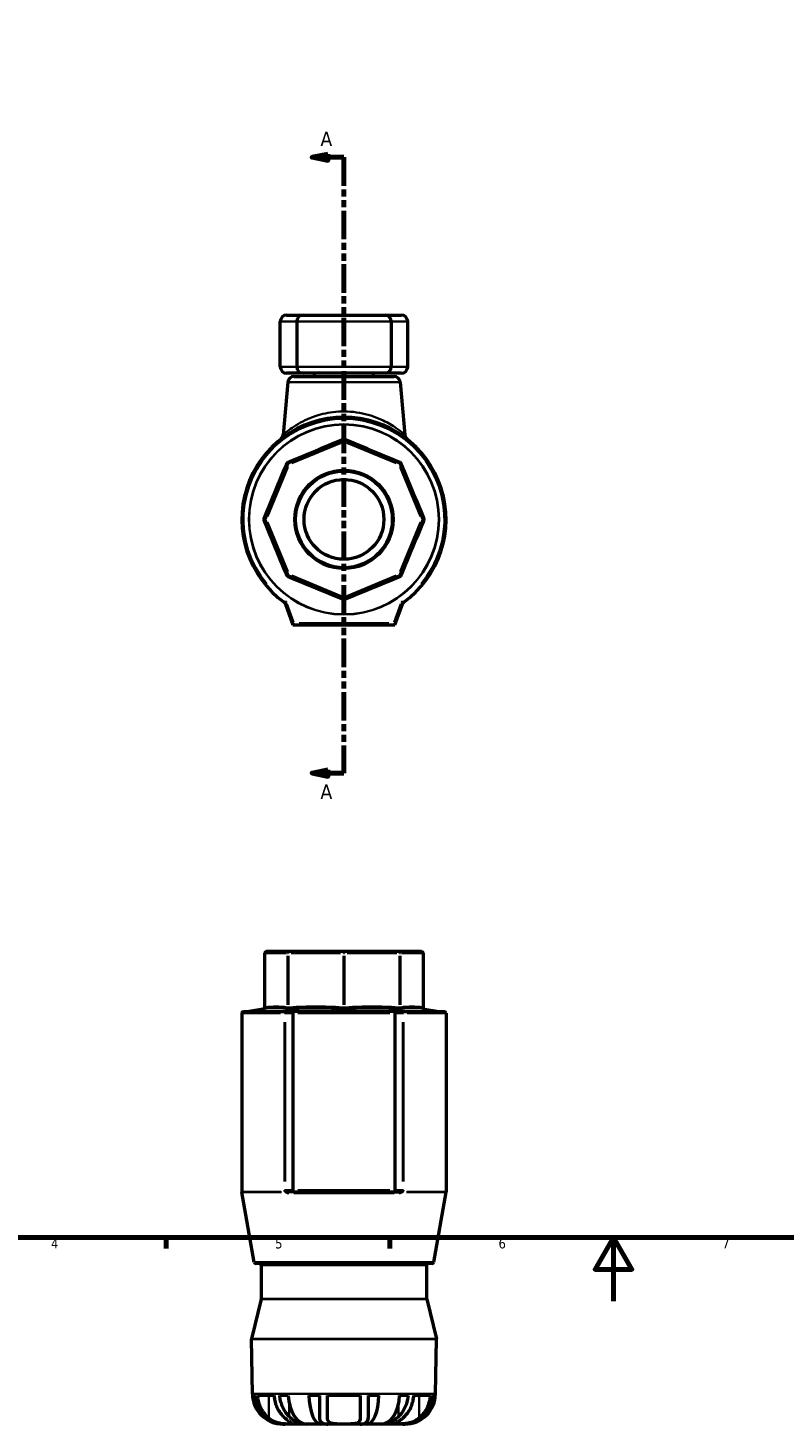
# Model space of a CAD drawing. Header units: millimetres. Extents: x 0 to 948, y -38 to 842.
# Tile 2 of 7: x 237 to 474, y -38 to 399. Entities that reach past the tile are written whole.
import ezdxf

# ---------------------------------------------------------------- set-up
doc = ezdxf.new("R2010")
doc.units = ezdxf.units.MM
doc.linetypes.add('DOUBLE_DASH_CHAIN', pattern=[1.2403, 0.6614, -0.0827, 0.1654, -0.0827, 0.1654, -0.0827])
for name, color, linetype, lineweight in [('Border (ANSI)', 7, 'Continuous', 70), ('Section Line (ANSI)', 7, 'DOUBLE_DASH_CHAIN', 70), ('Visible (ANSI)', 7, 'Continuous', 50), ('Visible Narrow (ANSI)', 7, 'Continuous', 35)]:
    doc.layers.add(name, color=color, linetype=linetype, lineweight=lineweight)
doc.styles.add('Label Text (ANSI)', font='tahoma.ttf')
doc.styles.add('Note Text (ANSI)', font='tahoma.ttf')

# ---------------------------------------------------------------- blocks, each defined once
blk = doc.blocks.new('Borders Default Border')
at = {"layer": 'Border (ANSI)'}
for p, q in [((280.33, 20), (280.33, 16.55)), ((350.42, 20), (350.42, 16.55))]:
    blk.add_line(p, q, dxfattribs=at)
at = {"layer": 'Border (ANSI)', "flags": 128}
for points in [[(20, 20), (20, 574), (821, 574), (821, 20), (20, 20)], [(420.5, 0), (420.5, 20), (414.73, 10), (426.27, 10), (420.5, 20)]]:
    blk.add_lwpolyline(points, dxfattribs=at)
at = {"layer": 'Border (ANSI)', "char_height": 3.05, "attachment_point": 7, "style": 'Note Text (ANSI)'}
for s, insert in [('4', (244.23, 16.55)), ('5', (314.48, 16.49)), ('6', (384.49, 16.49)), ('7', (454.6, 16.55))]:
    blk.add_mtext(s, dxfattribs=dict(at, insert=insert))
blk = doc.blocks.new('2dTransSection0')
at = {"layer": 'Section Line (ANSI)', "linetype": 'Continuous'}
for p, q in [((331.03, 359.37), (326.03, 358.37)), ((331.03, 357.37), (331.03, 359.37)), ((331.03, 358.37), (326.03, 358.37)), ((326.03, 358.37), (331.03, 357.37)), ((336.03, 358.37), (331.03, 358.37)), ((336.03, 358.37), (336.03, 349.72)), ((336.03, 174.09), (336.03, 165.44)), ((331.03, 166.44), (326.03, 165.44)), ((331.03, 164.44), (331.03, 166.44)), ((331.03, 165.44), (326.03, 165.44)), ((326.03, 165.44), (331.03, 164.44)), ((336.03, 165.44), (331.03, 165.44))]:
    blk.add_line(p, q, dxfattribs=at)
at = {"layer": 'Section Line (ANSI)', "linetype": 'DOUBLE_DASH_CHAIN', "ltscale": 13.5074}
blk.add_line((336.03, 358.37), (336.03, 165.44), dxfattribs=at)
at = {"layer": 'Section Line (ANSI)', "linetype": 'Continuous', "flags": 128}
for points in [[(331.03, 359.37), (326.03, 358.37), (331.03, 357.37), (331.03, 359.37)], [(331.03, 166.44), (326.03, 165.44), (331.03, 164.44), (331.03, 166.44)]]:
    blk.add_lwpolyline(points, dxfattribs=at)
at = {"layer": 'Section Line (ANSI)'}
for points in [[(331.03, 359.37), (326.03, 358.37), (331.03, 357.37), (331.03, 359.37)], [(331.03, 166.44), (326.03, 165.44), (331.03, 164.44), (331.03, 166.44)]]:
    blk.add_solid(points, dxfattribs=at)
at = {"layer": 'Section Line (ANSI)', "char_height": 4.57, "attachment_point": 7, "style": 'Label Text (ANSI)'}
for insert in [(328.67, 361.87), (328.67, 157.36)]:
    blk.add_mtext('A', dxfattribs=dict(at, insert=insert))

msp = doc.modelspace()

# ---------------------------------------------------------------- linework, layer by layer
at = {"layer": 'Visible (ANSI)'}
for p, q in [((316.051, 292.727), (316.051, 306.927)), ((318.051, 308.927), (323.231, 308.927)), ((321.231, 306.927), (321.231, 292.727)), ((323.231, 308.927), (348.831, 308.927)), ((348.831, 308.927), (354.011, 308.927)), ((350.831, 306.927), (350.831, 292.727)), ((356.011, 292.727), (356.011, 306.927)), ((323.231, 290.727), (318.051, 290.727)), ((320.396, 289.727), (351.666, 289.727)), ((348.831, 290.727), (323.231, 290.727)), ((326.781, 289.727), (326.781, 290.727)), ((345.281, 289.727), (345.281, 290.727)), ((354.011, 290.727), (348.831, 290.727)), ((318.404, 287.902), (316.964, 271.446)), ((353.659, 287.902), (355.098, 271.446)), ((335.84, 269.743), (318.619, 262.61)), ((353.443, 262.61), (336.223, 269.743)), ((318.349, 262.339), (311.215, 245.119)), ((360.847, 245.119), (353.714, 262.339)), ((311.215, 244.736), (318.349, 227.515)), ((353.714, 227.515), (360.847, 244.736)), ((318.619, 227.245), (335.84, 220.112)), ((336.223, 220.112), (353.443, 227.245)), ((317.574, 218.678), (320.031, 211.927)), ((352.031, 211.927), (354.488, 218.678)), ((320.381, 212.427), (320.031, 211.927)), ((320.031, 211.927), (352.031, 211.927)), ((352.031, 211.927), (351.681, 212.427)), ((318.81, 109.529), (311.677, 109.529)), ((336.031, 109.529), (318.81, 109.529)), ((353.252, 109.529), (336.031, 109.529)), ((360.385, 109.529), (353.252, 109.529)), ((311.177, 109.029), (311.177, 92.021)), ((360.885, 109.029), (360.885, 92.021)), ((304.031, 90.237), (304.031, 34.294)), ((304.531, 90.737), (317.687, 90.737)), ((310.764, 91.529), (306.314, 90.744)), ((318.044, 90.737), (317.687, 90.737)), ((320.381, 90.737), (318.044, 90.737)), ((320.031, 90.237), (320.031, 34.75)), ((351.681, 90.737), (320.381, 90.737)), ((354.019, 90.737), (351.681, 90.737)), ((352.031, 90.237), (352.031, 34.75)), ((354.376, 90.737), (354.019, 90.737)), ((354.376, 90.737), (367.531, 90.737)), ((361.298, 91.529), (365.748, 90.744)), ((368.031, 90.237), (368.031, 34.294)), ((307.908, 12.262), (304.039, 34.207)), ((320.381, 34.25), (318.471, 34.25)), ((320.381, 34.25), (351.681, 34.25)), ((351.681, 34.25), (353.591, 34.25)), ((364.154, 12.262), (368.024, 34.207)), ((363.662, 11.849), (308.401, 11.849)), ((310.111, 11.349), (310.111, 0.809)), ((361.951, 11.349), (361.951, 0.809)), ((310.097, 0.69), (307.047, -11.768)), ((361.966, 0.69), (365.016, -11.768)), ((307.332, -29.039), (307.032, -11.896)), ((364.731, -29.039), (365.03, -11.896)), ((308.261, -29.511), (307.597, -29.511)), ((314.153, -29.511), (309.033, -29.511)), ((318.572, -29.511), (315.941, -29.511)), ((328.351, -29.511), (325.056, -29.511)), ((328.351, -29.511), (328.351, -36.107)), ((341.151, -29.511), (330.911, -29.511)), ((330.911, -36.629), (330.911, -29.511)), ((341.151, -29.511), (341.151, -36.629)), ((343.711, -36.107), (343.711, -29.511)), ((347.006, -29.511), (343.711, -29.511)), ((356.122, -29.511), (353.49, -29.511)), ((363.03, -29.511), (357.91, -29.511)), ((364.466, -29.511), (363.802, -29.511)), ((317.094, -38.471), (316.93, -38.471)), ((317.094, -38.471), (317.094, -38.462)), ((317.556, -38.471), (317.094, -38.471)), ((319.489, -38.471), (317.556, -38.471)), ((322.594, -38.471), (319.489, -38.471)), ((322.594, -38.471), (322.594, -38)), ((324.403, -38.471), (322.594, -38.471)), ((328.722, -38.471), (324.403, -38.471)), ((328.722, -38.471), (328.722, -37.619)), ((330.993, -38.471), (328.722, -38.471)), ((336.031, -38.471), (330.993, -38.471)), ((341.069, -38.471), (336.031, -38.471)), ((343.341, -38.471), (341.069, -38.471)), ((343.341, -38.471), (343.341, -37.619)), ((347.659, -38.471), (343.341, -38.471)), ((349.468, -38.471), (347.659, -38.471)), ((349.468, -38.471), (349.468, -38)), ((352.573, -38.471), (349.468, -38.471)), ((354.507, -38.471), (352.573, -38.471)), ((354.969, -38.471), (354.507, -38.471)), ((354.969, -38.471), (354.969, -38.462)), ((355.132, -38.471), (354.969, -38.471))]:
    msp.add_line(p, q, dxfattribs=at)
for radius in [15.396, 15.146, 12.5]:
    msp.add_circle((336.031, 244.927), radius, dxfattribs=at)
for centre, radius, start, end in [((318.051, 306.927), 2, 90, 180), ((323.231, 306.927), 2, 90, 180), ((348.831, 306.927), 2, 0, 90), ((354.011, 306.927), 2, 0, 90), ((318.051, 292.727), 2, 180, 270), ((320.396, 287.727), 2, 90, 175), ((323.231, 292.727), 2, 180, 270), ((348.831, 292.727), 2, 270, 0), ((351.666, 287.727), 2, 5, 90), ((354.011, 292.727), 2, 270, 0), ((336.031, 244.927), 32, 305.61735, 234.38265), ((314.972, 271.62), 2, 308.27203, 355), ((357.091, 271.62), 2, 185, 231.72797), ((336.031, 269.281), 0.5, 67.5, 112.5), ((318.81, 262.148), 0.5, 112.5, 157.5), ((353.252, 262.148), 0.5, 22.5, 67.5), ((311.677, 244.927), 0.5, 157.5, 202.5), ((360.385, 244.927), 0.5, 337.5, 22.5), ((318.81, 227.707), 0.5, 202.5, 247.5), ((353.252, 227.707), 0.5, 292.5, 337.5), ((317.104, 218.507), 0.5, 20, 54.38265), ((336.031, 220.574), 0.5, 247.5, 292.5), ((354.958, 218.507), 0.5, 125.61735, 160), ((311.677, 109.029), 0.5, 90, 180), ((360.385, 109.029), 0.5, 0, 90), ((310.677, 92.021), 0.5, 280, 0), ((361.385, 92.021), 0.5, 180, 260), ((304.531, 90.237), 0.5, 90, 180), ((306.227, 91.237), 0.5, 270, 280), ((365.835, 91.237), 0.5, 260, 270), ((367.531, 90.237), 0.5, 0, 90), ((304.531, 34.294), 0.5, 180, 190), ((367.531, 34.294), 0.5, 350, 0), ((308.401, 12.349), 0.5, 190, 270), ((309.611, 11.349), 0.5, 0, 90), ((362.451, 11.349), 0.5, 90, 180), ((363.662, 12.349), 0.5, 270, 350), ((309.611, 0.809), 0.5, 346.24272, 0), ((362.451, 0.809), 0.5, 180, 193.75728), ((307.532, -11.887), 0.5, 166.24272, 181), ((364.53, -11.887), 0.5, 359, 13.75728), ((316.93, -28.871), 9.6, 181, 270), ((355.132, -28.871), 9.6, 270, 359)]:
    msp.add_arc(centre, radius, start, end, dxfattribs=at)
for centre, major_axis, ratio, start_param, end_param in [((320.381, 90.237), (0, 0.5), 0.7002075, 0, 1.5707963), ((351.681, 90.237), (0, -0.5), 0.7002075, 1.5707963, 3.1415927), ((320.381, 34.75), (0, 0.5), 0.7002075, 1.5707963, 3.1415927), ((351.681, 34.75), (0, 0.5), 0.7002075, 3.1415927, 4.712389), ((317.094, -28.871), (0, -9.6), 0.9914449, 4.7791051, 6.2831853), ((324.403, -28.871), (0, -9.6), 0.6087614, 4.7791051, 6.2831853), ((328.722, -28.871), (0, -9.6), 0.3826834, 4.7791051, 6.2831853), ((343.341, -28.871), (0, -9.6), 0.3826834, 0, 1.5040802), ((347.659, -28.871), (0, -9.6), 0.6087614, 0, 1.5040802), ((354.969, -28.871), (0, -9.6), 0.9914449, 0, 1.5040802)]:
    msp.add_ellipse(centre, major_axis=major_axis, ratio=ratio, start_param=start_param, end_param=end_param, dxfattribs=at)
for points, knots in [([(308.261, -29.511), (308.285, -29.906), (308.332, -30.312), (308.512, -31.336), (308.68, -31.945), (309.076, -33.029), (309.343, -33.603), (309.976, -34.672), (310.343, -35.168), (310.868, -35.76), (311.036, -35.936), (311.215, -36.107)], [0.06226467, 0.06226467, 0.06226467, 0.06226467, 0.17487878, 0.17487878, 0.34975756, 0.34975756, 0.52798839, 0.52798839, 0.70621923, 0.70621923, 0.78215675, 0.78215675, 0.78215675, 0.78215675]), ([(312.495, -36.629), (312.118, -36.318), (311.768, -35.973), (311.099, -35.209), (310.736, -34.712), (310.109, -33.64), (309.846, -33.065), (309.451, -31.975), (309.283, -31.36), (309.103, -30.324), (309.056, -29.911), (309.033, -29.511)], [4.97223515, 4.97223515, 4.97223515, 4.97223515, 5.11997986, 5.11997986, 5.29793913, 5.29793913, 5.47589841, 5.47589841, 5.65239314, 5.65239314, 5.76661543, 5.76661543, 5.76661543, 5.76661543]), ([(314.153, -29.511), (314.176, -29.911), (314.223, -30.324), (314.403, -31.36), (314.571, -31.975), (314.966, -33.065), (315.229, -33.64), (315.856, -34.712), (316.219, -35.209), (316.888, -35.973), (317.238, -36.318), (317.615, -36.629)], [0.06227244, 0.06227244, 0.06227244, 0.06227244, 0.17649473, 0.17649473, 0.35298947, 0.35298947, 0.53094874, 0.53094874, 0.70890802, 0.70890802, 0.85665273, 0.85665273, 0.85665273, 0.85665273]), ([(318.895, -36.107), (318.716, -35.936), (318.548, -35.76), (318.023, -35.168), (317.656, -34.672), (317.023, -33.603), (316.756, -33.029), (316.36, -31.945), (316.192, -31.336), (316.012, -30.312), (315.965, -29.906), (315.941, -29.511)], [5.29303456, 5.29303456, 5.29303456, 5.29303456, 5.36897207, 5.36897207, 5.54720291, 5.54720291, 5.72543375, 5.72543375, 5.90031253, 5.90031253, 6.01292663, 6.01292663, 6.01292663, 6.01292663]), ([(356.122, -29.511), (356.098, -29.906), (356.051, -30.312), (355.871, -31.336), (355.703, -31.945), (355.306, -33.029), (355.04, -33.603), (354.406, -34.672), (354.04, -35.168), (353.515, -35.76), (353.346, -35.936), (353.167, -36.107)], [0.06226467, 0.06226467, 0.06226467, 0.06226467, 0.17487878, 0.17487878, 0.34975756, 0.34975756, 0.52798839, 0.52798839, 0.70621923, 0.70621923, 0.78215675, 0.78215675, 0.78215675, 0.78215675]), ([(354.447, -36.629), (354.825, -36.318), (355.175, -35.973), (355.843, -35.209), (356.206, -34.712), (356.833, -33.64), (357.097, -33.065), (357.491, -31.975), (357.659, -31.36), (357.839, -30.324), (357.886, -29.911), (357.91, -29.511)], [4.97223515, 4.97223515, 4.97223515, 4.97223515, 5.11997986, 5.11997986, 5.29793913, 5.29793913, 5.47589841, 5.47589841, 5.65239314, 5.65239314, 5.76661543, 5.76661543, 5.76661543, 5.76661543]), ([(363.03, -29.511), (363.006, -29.911), (362.959, -30.324), (362.779, -31.36), (362.611, -31.975), (362.217, -33.065), (361.953, -33.64), (361.326, -34.712), (360.963, -35.209), (360.295, -35.973), (359.945, -36.318), (359.567, -36.629)], [0.06227244, 0.06227244, 0.06227244, 0.06227244, 0.17649473, 0.17649473, 0.35298947, 0.35298947, 0.53094874, 0.53094874, 0.70890802, 0.70890802, 0.85665273, 0.85665273, 0.85665273, 0.85665273]), ([(360.847, -36.107), (361.026, -35.936), (361.195, -35.76), (361.72, -35.168), (362.086, -34.672), (362.72, -33.603), (362.986, -33.029), (363.383, -31.945), (363.551, -31.336), (363.731, -30.312), (363.778, -29.906), (363.802, -29.511)], [5.29303456, 5.29303456, 5.29303456, 5.29303456, 5.36897207, 5.36897207, 5.54720291, 5.54720291, 5.72543375, 5.72543375, 5.90031253, 5.90031253, 6.01292663, 6.01292663, 6.01292663, 6.01292663]), ([(311.215, -36.107), (311.603, -36.479), (312.033, -36.817), (312.803, -37.299), (313.114, -37.468), (313.684, -37.732), (313.935, -37.834), (314.478, -38.026), (314.769, -38.112), (315.563, -38.306), (316.064, -38.386), (316.901, -38.459), (317.233, -38.471), (317.556, -38.471)], [-0.85925401, -0.85925401, -0.85925401, -0.85925401, -0.6849103, -0.6849103, -0.57564609, -0.57564609, -0.49353037, -0.49353037, -0.40229121, -0.40229121, -0.24905268, -0.24905268, -0.1458078, -0.1458078, -0.1458078, -0.1458078]), ([(319.489, -38.471), (319.419, -38.471), (319.344, -38.471), (318.922, -38.471), (318.496, -38.472), (317.478, -38.433), (316.887, -38.387), (315.839, -38.204), (315.408, -38.102), (314.603, -37.842), (314.236, -37.694), (313.425, -37.295), (313.002, -37.029), (312.579, -36.697), (312.537, -36.663), (312.495, -36.629)], [-1.81171833, -1.81171833, -1.81171833, -1.81171833, -1.76643615, -1.76643615, -1.57320104, -1.57320104, -1.36433289, -1.36433289, -1.22058157, -1.22058157, -1.09209737, -1.09209737, -0.92309998, -0.92309998, -0.90425007, -0.90425007, -0.90425007, -0.90425007]), ([(317.615, -36.629), (317.834, -36.809), (318.045, -36.975), (318.545, -37.354), (318.828, -37.554), (319.308, -37.875), (319.507, -38), (319.881, -38.227), (320.029, -38.312), (320.21, -38.437), (320.195, -38.458), (319.951, -38.473), (319.758, -38.471), (319.489, -38.471)], [-2.71803484, -2.71803484, -2.71803484, -2.71803484, -2.6220157, -2.6220157, -2.47849574, -2.47849574, -2.35111066, -2.35111066, -2.19031865, -2.19031865, -1.98508221, -1.98508221, -1.81171833, -1.81171833, -1.81171833, -1.81171833]), ([(322.594, -38.471), (322.581, -38.471), (322.566, -38.471), (322.412, -38.46), (322.196, -38.402), (321.752, -38.208), (321.57, -38.117), (321.193, -37.904), (321.003, -37.787), (320.532, -37.474), (320.247, -37.267), (319.605, -36.757), (319.248, -36.446), (318.895, -36.107)], [-0.89004783, -0.89004783, -0.89004783, -0.89004783, -0.86889611, -0.86889611, -0.67605937, -0.67605937, -0.56580811, -0.56580811, -0.46666035, -0.46666035, -0.33251529, -0.33251529, -0.172719, -0.172719, -0.172719, -0.172719]), ([(328.351, -36.107), (328.351, -36.379), (328.372, -36.633), (328.473, -37.127), (328.559, -37.361), (328.771, -37.701), (328.874, -37.823), (329.124, -38.041), (329.271, -38.134), (329.691, -38.324), (329.987, -38.398), (330.535, -38.461), (330.758, -38.471), (330.993, -38.471)], [-0.87707562, -0.87707562, -0.87707562, -0.87707562, -0.74994943, -0.74994943, -0.60688562, -0.60688562, -0.51006104, -0.51006104, -0.4098422, -0.4098422, -0.25811131, -0.25811131, -0.164221, -0.164221, -0.164221, -0.164221]), ([(336.031, -38.471), (335.993, -38.471), (335.955, -38.471), (335.304, -38.471), (334.698, -38.474), (333.523, -38.446), (332.97, -38.411), (332.165, -38.25), (331.881, -38.153), (331.448, -37.902), (331.291, -37.759), (331.026, -37.377), (330.946, -37.125), (330.914, -36.772), (330.911, -36.701), (330.911, -36.629)], [-1.76605587, -1.76605587, -1.76605587, -1.76605587, -1.75408301, -1.75408301, -1.56151674, -1.56151674, -1.3556135, -1.3556135, -1.20835398, -1.20835398, -1.08091279, -1.08091279, -0.91962174, -0.91962174, -0.88085384, -0.88085384, -0.88085384, -0.88085384]), ([(341.151, -36.629), (341.151, -36.718), (341.147, -36.804), (341.106, -37.163), (341.022, -37.406), (340.752, -37.78), (340.591, -37.92), (340.148, -38.167), (339.854, -38.262), (339.041, -38.416), (338.494, -38.448), (337.301, -38.474), (336.669, -38.471), (336.031, -38.471)], [-2.65173533, -2.65173533, -2.65173533, -2.65173533, -2.60423285, -2.60423285, -2.44594855, -2.44594855, -2.31858009, -2.31858009, -2.1691151, -2.1691151, -1.96661117, -1.96661117, -1.76605587, -1.76605587, -1.76605587, -1.76605587]), ([(341.069, -38.471), (341.371, -38.471), (341.652, -38.454), (342.231, -38.363), (342.51, -38.276), (342.876, -38.08), (342.992, -37.998), (343.183, -37.823), (343.261, -37.734), (343.416, -37.512), (343.486, -37.375), (343.661, -36.903), (343.711, -36.528), (343.711, -36.107)], [-0.71548536, -0.71548536, -0.71548536, -0.71548536, -0.59485459, -0.59485459, -0.44392889, -0.44392889, -0.36069397, -0.36069397, -0.28852338, -0.28852338, -0.19727, -0.19727, 0, 0, 0, 0]), ([(353.167, -36.107), (353.108, -36.164), (353.048, -36.221), (352.558, -36.677), (352.126, -37.033), (351.501, -37.492), (351.295, -37.634), (350.926, -37.87), (350.762, -37.967), (350.411, -38.159), (350.231, -38.245), (349.796, -38.425), (349.592, -38.471), (349.468, -38.471)], [-0.75064071, -0.75064071, -0.75064071, -0.75064071, -0.72394152, -0.72394152, -0.5307548, -0.5307548, -0.43095717, -0.43095717, -0.34381399, -0.34381399, -0.23175646, -0.23175646, -0.03556814, -0.03556814, -0.03556814, -0.03556814]), ([(352.573, -38.471), (352.547, -38.471), (352.521, -38.471), (352.207, -38.471), (352.017, -38.474), (351.846, -38.444), (351.883, -38.408), (352.15, -38.243), (352.319, -38.146), (352.724, -37.893), (352.946, -37.75), (353.502, -37.365), (353.847, -37.111), (354.285, -36.761), (354.366, -36.696), (354.447, -36.629)], [-1.77095569, -1.77095569, -1.77095569, -1.77095569, -1.75422434, -1.75422434, -1.56177191, -1.56177191, -1.35566569, -1.35566569, -1.20909613, -1.20909613, -1.08165462, -1.08165462, -0.91946172, -0.91946172, -0.88356152, -0.88356152, -0.88356152, -0.88356152]), ([(359.567, -36.629), (359.445, -36.73), (359.319, -36.826), (358.813, -37.187), (358.4, -37.425), (357.593, -37.791), (357.215, -37.929), (356.368, -38.175), (355.905, -38.269), (354.844, -38.419), (354.274, -38.45), (353.292, -38.474), (352.885, -38.471), (352.573, -38.471)], [-2.65869807, -2.65869807, -2.65869807, -2.65869807, -2.60511584, -2.60511584, -2.44907341, -2.44907341, -2.3218261, -2.3218261, -2.17073938, -2.17073938, -1.96736542, -1.96736542, -1.77095569, -1.77095569, -1.77095569, -1.77095569]), ([(354.507, -38.471), (354.994, -38.471), (355.497, -38.442), (356.428, -38.315), (356.845, -38.23), (357.547, -38.037), (357.831, -37.944), (358.401, -37.724), (358.684, -37.596), (359.408, -37.222), (359.829, -36.953), (360.438, -36.48), (360.649, -36.298), (360.847, -36.107)], [-0.97615312, -0.97615312, -0.97615312, -0.97615312, -0.81963245, -0.81963245, -0.69136354, -0.69136354, -0.60094578, -0.60094578, -0.50610944, -0.50610944, -0.3493309, -0.3493309, -0.25960451, -0.25960451, -0.25960451, -0.25960451])]:
    msp.add_open_spline(points, degree=3, knots=knots, dxfattribs=at)
at = {"layer": 'Visible Narrow (ANSI)'}
for p, q in [((320.747, 306.927), (316.065, 306.927)), ((350.649, 306.927), (321.413, 306.927)), ((355.998, 306.927), (351.315, 306.927)), ((316.065, 292.727), (320.747, 292.727)), ((321.413, 292.727), (350.649, 292.727)), ((351.315, 292.727), (355.998, 292.727)), ((353.442, 287.902), (318.621, 287.902)), ((319.672, 262.505), (335.17, 268.925)), ((336.016, 269.317), (335.84, 269.742)), ((336.222, 269.742), (336.046, 269.317)), ((336.892, 268.925), (352.391, 262.505)), ((318.62, 262.609), (318.795, 262.184)), ((353.267, 262.184), (353.443, 262.609)), ((312.034, 245.788), (318.454, 261.287)), ((318.774, 262.163), (318.35, 262.339)), ((353.712, 262.339), (353.288, 262.163)), ((353.609, 261.287), (360.028, 245.788)), ((311.217, 245.118), (311.641, 244.942)), ((360.421, 244.942), (360.846, 245.118)), ((311.641, 244.912), (311.217, 244.737)), ((318.454, 228.568), (312.034, 244.066)), ((360.028, 244.066), (353.609, 228.568)), ((360.846, 244.737), (360.421, 244.912)), ((318.35, 227.516), (318.774, 227.692)), ((318.795, 227.67), (318.62, 227.246)), ((353.443, 227.246), (353.267, 227.67)), ((353.288, 227.692), (353.712, 227.516)), ((335.17, 220.93), (319.672, 227.35)), ((352.391, 227.35), (336.892, 220.93)), ((317.664, 219.288), (317.396, 218.915)), ((317.576, 218.679), (318.007, 218.836)), ((335.84, 220.113), (336.016, 220.537)), ((336.046, 220.537), (336.222, 220.113)), ((354.055, 218.836), (354.487, 218.679)), ((354.666, 218.915), (354.399, 219.288)), ((320.264, 212.748), (318.161, 218.528)), ((353.902, 218.528), (351.798, 212.748)), ((350.116, 212.427), (321.946, 212.427)), ((311.212, 109.029), (311.177, 109.029)), ((311.215, 92.884), (311.215, 108.179)), ((311.572, 109.029), (317.992, 109.029)), ((318.349, 108.179), (318.349, 92.884)), ((318.601, 109.029), (318.356, 109.029)), ((318.619, 92.884), (318.619, 108.179)), ((319.48, 109.029), (334.979, 109.029)), ((335.84, 108.179), (335.84, 92.884)), ((336.204, 109.029), (335.858, 109.029)), ((336.223, 92.884), (336.223, 108.179)), ((337.084, 109.029), (352.582, 109.029)), ((353.443, 108.179), (353.443, 92.884)), ((353.706, 109.029), (353.461, 109.029)), ((353.714, 92.884), (353.714, 108.179)), ((354.071, 109.029), (360.49, 109.029)), ((360.847, 108.179), (360.847, 92.884)), ((360.885, 109.029), (360.851, 109.029)), ((316.182, 90.237), (304.067, 90.237)), ((306.68, 90.744), (365.382, 90.744)), ((317.407, 90.237), (317.569, 90.237)), ((317.697, 90.237), (319.908, 90.237)), ((321.631, 90.237), (350.431, 90.237)), ((352.154, 90.237), (354.366, 90.237)), ((354.494, 90.237), (354.655, 90.237)), ((367.995, 90.237), (355.88, 90.237)), ((317.395, 87.462), (317.395, 37.525)), ((317.574, 37.525), (317.574, 87.462)), ((354.488, 87.462), (354.488, 37.525)), ((354.667, 37.525), (354.667, 87.462)), ((304.068, 34.294), (316.325, 34.294)), ((316.46, 34.207), (304.076, 34.207)), ((317.407, 34.75), (317.569, 34.75)), ((319.908, 34.75), (317.697, 34.75)), ((351.761, 33.837), (320.302, 33.837)), ((350.431, 34.75), (321.631, 34.75)), ((354.366, 34.75), (352.154, 34.75)), ((354.494, 34.75), (354.655, 34.75)), ((367.987, 34.207), (355.603, 34.207)), ((355.737, 34.294), (367.995, 34.294)), ((308.255, 12.262), (363.808, 12.262)), ((361.632, 11.349), (310.43, 11.349)), ((361.646, 0.69), (310.416, 0.69)), ((310.43, 0.809), (361.632, 0.809)), ((364.673, -11.896), (307.389, -11.896)), ((307.403, -11.768), (364.659, -11.768)), ((307.685, -29.039), (364.378, -29.039)), ((312.495, -36.273), (312.495, -29.867)), ((359.567, -36.273), (359.567, -29.867)), ((318.895, -35.906), (318.895, -32.281)), ((353.167, -35.906), (353.167, -32.281))]:
    msp.add_line(p, q, dxfattribs=at)
for radius in [29.804, 29.717]:
    msp.add_circle((336.031, 244.927), radius, dxfattribs=at)
for centre, radius, start, end in [((336.031, 244.927), 31.5, 320.05561, 219.94439), ((317.104, 218.507), 1, 21.71913, 52.66352), ((354.958, 218.507), 1, 127.33648, 158.28087)]:
    msp.add_arc(centre, radius, start, end, dxfattribs=at)
for centre, major_axis, ratio, start_param, end_param in [((335.649, 270.205), (0.191, -0.462), 0.0648668, 4.9449493, 6.2127518), ((336.414, 270.205), (-0.191, -0.462), 0.0648668, 0.0704335, 1.338236), ((317.887, 262.531), (0.462, -0.191), 0.0648668, 4.9449493, 6.2127518), ((318.428, 263.072), (0.191, -0.462), 0.0648668, 0.0704335, 1.338236), ((353.635, 263.072), (-0.191, -0.462), 0.0648668, 4.9449493, 6.2127518), ((354.176, 262.531), (-0.462, -0.191), 0.0648668, 0.0704335, 1.338236), ((310.754, 245.31), (0.462, -0.191), 0.0648668, 0.0704335, 1.338236), ((361.309, 245.31), (-0.462, -0.191), 0.0648668, 4.9449493, 6.2127518), ((310.754, 244.545), (0.462, 0.191), 0.0648668, 4.9449493, 6.2127518), ((361.309, 244.545), (-0.462, 0.191), 0.0648668, 0.0704335, 1.338236), ((317.887, 227.324), (0.462, 0.191), 0.0648668, 0.0704335, 1.338236), ((354.176, 227.324), (-0.462, 0.191), 0.0648668, 4.9449493, 6.2127518), ((318.428, 226.783), (0.191, 0.462), 0.0648668, 4.9449493, 6.2127518), ((353.635, 226.783), (-0.191, 0.462), 0.0648668, 0.0704335, 1.338236), ((335.649, 219.65), (0.191, 0.462), 0.0648668, 0.0704335, 1.338236), ((336.414, 219.65), (-0.191, 0.462), 0.0648668, 4.9449493, 6.2127518), ((311.677, 109.029), (0, 0.5), 0.9238795, 0.0785398, 1.4922565), ((318.81, 109.029), (0, 0.5), 0.9238795, 0.0785398, 1.4922565), ((318.81, 109.029), (0, 0.5), 0.3826834, 0.0785398, 1.4922565), ((336.031, 109.029), (0, 0.5), 0.3826834, 0.0785398, 1.4922565), ((336.031, 109.029), (0, 0.5), 0.3826834, 4.7909288, 6.2046455), ((353.252, 109.029), (0, 0.5), 0.3826834, 4.7909288, 6.2046455), ((353.252, 109.029), (0, 0.5), 0.9238795, 4.7909288, 6.2046455), ((360.385, 109.029), (0, 0.5), 0.9238795, 4.7909288, 6.2046455), ((310.754, 92.034), (0.084, -0.493), 0.9219338, 0.0772196, 1.3450222), ((317.887, 92.034), (-0.084, -0.493), 0.9219338, 0.387901, 1.6557035), ((318.428, 92.034), (0.035, -0.499), 0.3818775, 0.2056981, 1.4735006), ((335.649, 92.034), (-0.035, -0.499), 0.3818775, 0.2594226, 1.5272251), ((336.414, 92.034), (0.035, -0.499), 0.3818775, 4.7559602, 6.0237627), ((353.635, 92.034), (-0.035, -0.499), 0.3818775, 4.8096847, 6.0774872), ((354.176, 92.034), (0.084, -0.493), 0.9219338, 4.6274818, 5.8952843), ((361.309, 92.034), (-0.084, -0.493), 0.9219338, 4.9381631, 6.2059657), ((317.687, 90.237), (0, 0.5), 0.5823691, 0.0785398, 1.4922565), ((318.044, 90.237), (0, 0.5), 0.9396926, 0.0785398, 1.4922565), ((354.019, 90.237), (0, 0.5), 0.9396926, 4.7909288, 6.2046455), ((354.376, 90.237), (0, 0.5), 0.5823691, 4.7909288, 6.2046455), ((317.262, 34.294), (0.403, 0.296), 0.3863524, 5.233961, 5.9093919), ((317.415, 34.12), (0.344, 0.363), 0.3377244, 5.290126, 5.9598703), ((318.471, 33.75), (0, 0.5), 0.5416484, 4.9567351, 6.2133721), ((353.591, 33.75), (0, 0.5), 0.5416484, 0.0698132, 1.3264502), ((354.647, 34.12), (-0.344, 0.363), 0.3377244, 0.3233151, 0.9930593), ((354.8, 34.294), (-0.403, 0.296), 0.3863524, 0.3737934, 1.0492243)]:
    msp.add_ellipse(centre, major_axis=major_axis, ratio=ratio, start_param=start_param, end_param=end_param, dxfattribs=at)
for points, knots in [([(355.097, 271.447), (355.096, 271.45), (354.9, 271.621), (354.06, 272.314), (353.331, 272.893), (351.291, 274.304), (349.897, 275.159), (346.403, 276.834), (344.219, 277.631), (339.433, 278.652), (336.83, 278.859), (332.055, 278.557), (329.88, 278.14), (325.561, 276.828), (323.492, 275.864), (319.885, 273.786), (318.428, 272.659), (317.238, 271.685), (317.011, 271.486), (316.966, 271.448), (316.964, 271.446), (316.964, 271.446)], [1.927886, 1.927886, 1.927886, 1.927886, 2.4297708, 2.4297708, 3.049391, 3.049391, 3.7833181, 3.7833181, 4.6261215, 4.6261215, 5.4769073, 5.4769073, 6.222337, 6.222337, 7.1037165, 7.1037165, 8.0969111, 8.0969111, 8.5850786, 8.5850786, 8.6382242, 8.6382242, 8.6382242, 8.6382242]), ([(335.65, 270.118), (335.504, 270.058), (335.358, 269.997), (332.501, 268.81), (329.787, 267.683), (327.071, 266.558), (324.356, 265.434), (321.64, 264.311), (318.78, 263.13), (318.634, 263.07), (318.488, 263.01)], [-3.594695, -3.594695, -3.594695, -3.594695, -3.5470408, -3.5470408, -2.6620311, -2.6620311, -2.6620311, -1.7770214, -1.7770214, -1.7293672, -1.7293672, -1.7293672, -1.7293672]), ([(336.413, 270.118), (336.326, 270.154), (336.234, 270.178), (336.038, 270.2), (335.934, 270.195), (335.771, 270.162), (335.709, 270.143), (335.65, 270.118)], [-0.078594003, -0.078594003, -0.078594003, -0.078594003, -0.050284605, -0.050284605, -0.019340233, -0.019340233, 0, 0, 0, 0]), ([(353.574, 263.01), (353.428, 263.07), (353.282, 263.13), (350.423, 264.311), (347.706, 265.434), (344.991, 266.558), (342.276, 267.683), (339.561, 268.81), (336.704, 269.997), (336.559, 270.058), (336.413, 270.118)], [-3.594695, -3.594695, -3.594695, -3.594695, -3.5470408, -3.5470408, -2.6620311, -2.6620311, -2.6620311, -1.7770214, -1.7770214, -1.7293672, -1.7293672, -1.7293672, -1.7293672]), ([(317.949, 262.47), (317.889, 262.324), (317.828, 262.178), (316.648, 259.319), (315.525, 256.603), (314.4, 253.887), (313.276, 251.172), (312.149, 248.457), (310.962, 245.601), (310.901, 245.455), (310.84, 245.309)], [-3.594695, -3.594695, -3.594695, -3.594695, -3.5470408, -3.5470408, -2.6620311, -2.6620311, -2.6620311, -1.7770214, -1.7770214, -1.7293672, -1.7293672, -1.7293672, -1.7293672]), ([(318.488, 263.01), (318.401, 262.974), (318.32, 262.926), (318.166, 262.803), (318.096, 262.726), (318.004, 262.587), (317.973, 262.53), (317.949, 262.47)], [-0.078594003, -0.078594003, -0.078594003, -0.078594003, -0.050284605, -0.050284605, -0.019340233, -0.019340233, 0, 0, 0, 0]), ([(354.114, 262.47), (354.078, 262.557), (354.029, 262.639), (353.906, 262.793), (353.83, 262.863), (353.69, 262.955), (353.633, 262.985), (353.574, 263.01)], [-0.078594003, -0.078594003, -0.078594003, -0.078594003, -0.050284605, -0.050284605, -0.019340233, -0.019340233, 0, 0, 0, 0]), ([(361.222, 245.309), (361.161, 245.455), (361.101, 245.601), (359.914, 248.457), (358.787, 251.172), (357.662, 253.887), (356.537, 256.603), (355.415, 259.319), (354.234, 262.178), (354.174, 262.324), (354.114, 262.47)], [-3.594695, -3.594695, -3.594695, -3.594695, -3.5470408, -3.5470408, -2.6620311, -2.6620311, -2.6620311, -1.7770214, -1.7770214, -1.7293672, -1.7293672, -1.7293672, -1.7293672]), ([(310.84, 245.309), (310.804, 245.222), (310.781, 245.13), (310.759, 244.934), (310.764, 244.831), (310.797, 244.667), (310.816, 244.605), (310.84, 244.546)], [-0.078594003, -0.078594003, -0.078594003, -0.078594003, -0.050284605, -0.050284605, -0.019340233, -0.019340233, 0, 0, 0, 0]), ([(361.222, 244.546), (361.258, 244.633), (361.282, 244.725), (361.303, 244.92), (361.299, 245.024), (361.266, 245.188), (361.247, 245.25), (361.222, 245.309)], [-0.078594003, -0.078594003, -0.078594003, -0.078594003, -0.050284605, -0.050284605, -0.019340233, -0.019340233, 0, 0, 0, 0]), ([(310.84, 244.546), (310.901, 244.4), (310.962, 244.254), (312.149, 241.397), (313.276, 238.683), (314.4, 235.968), (315.525, 233.252), (316.648, 230.536), (317.828, 227.677), (317.889, 227.53), (317.949, 227.384)], [-3.594695, -3.594695, -3.594695, -3.594695, -3.5470408, -3.5470408, -2.6620311, -2.6620311, -2.6620311, -1.7770214, -1.7770214, -1.7293672, -1.7293672, -1.7293672, -1.7293672]), ([(354.114, 227.384), (354.174, 227.53), (354.234, 227.677), (355.415, 230.536), (356.537, 233.252), (357.662, 235.968), (358.787, 238.683), (359.914, 241.397), (361.101, 244.254), (361.161, 244.4), (361.222, 244.546)], [-3.594695, -3.594695, -3.594695, -3.594695, -3.5470408, -3.5470408, -2.6620311, -2.6620311, -2.6620311, -1.7770214, -1.7770214, -1.7293672, -1.7293672, -1.7293672, -1.7293672]), ([(317.949, 227.384), (317.985, 227.298), (318.033, 227.216), (318.156, 227.062), (318.233, 226.992), (318.372, 226.9), (318.429, 226.87), (318.488, 226.845)], [-0.078594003, -0.078594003, -0.078594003, -0.078594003, -0.050284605, -0.050284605, -0.019340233, -0.019340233, 0, 0, 0, 0]), ([(318.488, 226.845), (318.634, 226.785), (318.78, 226.724), (321.64, 225.544), (324.356, 224.421), (327.071, 223.296), (329.787, 222.172), (332.501, 221.045), (335.358, 219.858), (335.504, 219.797), (335.65, 219.736)], [-3.594695, -3.594695, -3.594695, -3.594695, -3.5470408, -3.5470408, -2.6620311, -2.6620311, -2.6620311, -1.7770214, -1.7770214, -1.7293672, -1.7293672, -1.7293672, -1.7293672]), ([(336.413, 219.736), (336.559, 219.797), (336.704, 219.858), (339.561, 221.045), (342.276, 222.172), (344.991, 223.296), (347.706, 224.421), (350.423, 225.544), (353.282, 226.724), (353.428, 226.785), (353.574, 226.845)], [-3.594695, -3.594695, -3.594695, -3.594695, -3.5470408, -3.5470408, -2.6620311, -2.6620311, -2.6620311, -1.7770214, -1.7770214, -1.7293672, -1.7293672, -1.7293672, -1.7293672]), ([(353.574, 226.845), (353.661, 226.881), (353.743, 226.929), (353.896, 227.052), (353.967, 227.129), (354.059, 227.268), (354.089, 227.325), (354.114, 227.384)], [-0.078594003, -0.078594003, -0.078594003, -0.078594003, -0.050284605, -0.050284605, -0.019340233, -0.019340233, 0, 0, 0, 0]), ([(335.65, 219.736), (335.737, 219.7), (335.828, 219.677), (336.024, 219.655), (336.128, 219.66), (336.292, 219.693), (336.353, 219.712), (336.413, 219.736)], [-0.078594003, -0.078594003, -0.078594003, -0.078594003, -0.050284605, -0.050284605, -0.019340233, -0.019340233, 0, 0, 0, 0]), ([(310.84, 91.542), (310.901, 91.552), (310.962, 91.562), (312.149, 91.755), (313.276, 91.856), (314.4, 91.856), (315.525, 91.856), (316.648, 91.755), (317.828, 91.562), (317.889, 91.552), (317.949, 91.542)], [-3.594695, -3.594695, -3.594695, -3.594695, -3.5470408, -3.5470408, -2.6620311, -2.6620311, -2.6620311, -1.7770214, -1.7770214, -1.7293672, -1.7293672, -1.7293672, -1.7293672]), ([(311.215, 92.034), (311.203, 92.03), (311.194, 92.027), (311.181, 92.023), (311.177, 92.021), (311.177, 92.021)], [0, 0, 0, 0, 0.019340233, 0.019340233, 0.039296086, 0.039296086, 0.039296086, 0.039296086]), ([(318.349, 92.034), (318.288, 92.045), (318.227, 92.055), (317.04, 92.247), (315.911, 92.348), (314.782, 92.348), (313.653, 92.348), (312.524, 92.247), (311.337, 92.055), (311.276, 92.045), (311.215, 92.034)], [1.7293672, 1.7293672, 1.7293672, 1.7293672, 1.7770214, 1.7770214, 2.6620311, 2.6620311, 2.6620311, 3.5470408, 3.5470408, 3.594695, 3.594695, 3.594695, 3.594695]), ([(318.619, 92.034), (318.589, 92.03), (318.561, 92.027), (318.491, 92.021), (318.453, 92.021), (318.391, 92.024), (318.367, 92.028), (318.349, 92.034)], [0, 0, 0, 0, 0.019340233, 0.019340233, 0.050284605, 0.050284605, 0.078594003, 0.078594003, 0.078594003, 0.078594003]), ([(318.488, 91.542), (318.634, 91.552), (318.78, 91.562), (321.64, 91.755), (324.356, 91.856), (327.071, 91.856), (329.787, 91.856), (332.501, 91.755), (335.358, 91.562), (335.504, 91.552), (335.65, 91.542)], [-3.594695, -3.594695, -3.594695, -3.594695, -3.5470408, -3.5470408, -2.6620311, -2.6620311, -2.6620311, -1.7770214, -1.7770214, -1.7293672, -1.7293672, -1.7293672, -1.7293672]), ([(335.84, 92.034), (335.693, 92.045), (335.547, 92.055), (332.68, 92.247), (329.955, 92.348), (327.229, 92.348), (324.504, 92.348), (321.779, 92.247), (318.912, 92.055), (318.766, 92.045), (318.619, 92.034)], [1.7293672, 1.7293672, 1.7293672, 1.7293672, 1.7770214, 1.7770214, 2.6620311, 2.6620311, 2.6620311, 3.5470408, 3.5470408, 3.594695, 3.594695, 3.594695, 3.594695]), ([(336.223, 92.034), (336.193, 92.03), (336.162, 92.027), (336.08, 92.021), (336.028, 92.021), (335.929, 92.024), (335.883, 92.028), (335.84, 92.034)], [0, 0, 0, 0, 0.019340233, 0.019340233, 0.050284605, 0.050284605, 0.078594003, 0.078594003, 0.078594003, 0.078594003]), ([(353.443, 92.034), (353.297, 92.045), (353.15, 92.055), (350.284, 92.247), (347.558, 92.348), (344.833, 92.348), (342.107, 92.348), (339.382, 92.247), (336.515, 92.055), (336.369, 92.045), (336.223, 92.034)], [1.7293672, 1.7293672, 1.7293672, 1.7293672, 1.7770214, 1.7770214, 2.6620311, 2.6620311, 2.6620311, 3.5470408, 3.5470408, 3.594695, 3.594695, 3.594695, 3.594695]), ([(336.413, 91.542), (336.559, 91.552), (336.704, 91.562), (339.561, 91.755), (342.276, 91.856), (344.991, 91.856), (347.706, 91.856), (350.423, 91.755), (353.282, 91.562), (353.428, 91.552), (353.574, 91.542)], [-3.594695, -3.594695, -3.594695, -3.594695, -3.5470408, -3.5470408, -2.6620311, -2.6620311, -2.6620311, -1.7770214, -1.7770214, -1.7293672, -1.7293672, -1.7293672, -1.7293672]), ([(353.714, 92.034), (353.702, 92.03), (353.686, 92.027), (353.64, 92.021), (353.605, 92.021), (353.528, 92.024), (353.487, 92.028), (353.443, 92.034)], [0, 0, 0, 0, 0.019340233, 0.019340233, 0.050284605, 0.050284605, 0.078594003, 0.078594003, 0.078594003, 0.078594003]), ([(360.847, 92.034), (360.786, 92.045), (360.726, 92.055), (359.538, 92.247), (358.409, 92.348), (357.28, 92.348), (356.152, 92.348), (355.023, 92.247), (353.835, 92.055), (353.775, 92.045), (353.714, 92.034)], [1.7293672, 1.7293672, 1.7293672, 1.7293672, 1.7770214, 1.7770214, 2.6620311, 2.6620311, 2.6620311, 3.5470408, 3.5470408, 3.594695, 3.594695, 3.594695, 3.594695]), ([(354.114, 91.542), (354.174, 91.552), (354.234, 91.562), (355.415, 91.755), (356.537, 91.856), (357.662, 91.856), (358.787, 91.856), (359.914, 91.755), (361.101, 91.562), (361.161, 91.552), (361.222, 91.542)], [-3.594695, -3.594695, -3.594695, -3.594695, -3.5470408, -3.5470408, -2.6620311, -2.6620311, -2.6620311, -1.7770214, -1.7770214, -1.7293672, -1.7293672, -1.7293672, -1.7293672]), ([(360.885, 92.021), (360.885, 92.021), (360.884, 92.022), (360.877, 92.024), (360.865, 92.028), (360.847, 92.034)], [0.039296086, 0.039296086, 0.039296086, 0.039296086, 0.050284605, 0.050284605, 0.078594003, 0.078594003, 0.078594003, 0.078594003]), ([(310.764, 91.529), (310.764, 91.529), (310.771, 91.53), (310.797, 91.535), (310.816, 91.538), (310.84, 91.542)], [-0.039296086, -0.039296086, -0.039296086, -0.039296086, -0.019340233, -0.019340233, 0, 0, 0, 0]), ([(317.949, 91.542), (317.985, 91.536), (318.033, 91.532), (318.156, 91.528), (318.233, 91.529), (318.372, 91.535), (318.429, 91.538), (318.488, 91.542)], [-0.078594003, -0.078594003, -0.078594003, -0.078594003, -0.050284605, -0.050284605, -0.019340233, -0.019340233, 0, 0, 0, 0]), ([(335.65, 91.542), (335.737, 91.536), (335.828, 91.532), (336.024, 91.528), (336.128, 91.529), (336.292, 91.535), (336.353, 91.538), (336.413, 91.542)], [-0.078594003, -0.078594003, -0.078594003, -0.078594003, -0.050284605, -0.050284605, -0.019340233, -0.019340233, 0, 0, 0, 0]), ([(353.574, 91.542), (353.661, 91.536), (353.743, 91.532), (353.896, 91.528), (353.967, 91.529), (354.059, 91.535), (354.089, 91.538), (354.114, 91.542)], [-0.078594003, -0.078594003, -0.078594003, -0.078594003, -0.050284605, -0.050284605, -0.019340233, -0.019340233, 0, 0, 0, 0]), ([(361.222, 91.542), (361.258, 91.536), (361.282, 91.532), (361.296, 91.529), (361.298, 91.529), (361.298, 91.529)], [-0.078594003, -0.078594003, -0.078594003, -0.078594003, -0.050284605, -0.050284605, -0.039296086, -0.039296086, -0.039296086, -0.039296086]), ([(317.395, 34.75), (317.395, 34.718), (317.398, 34.686), (317.408, 34.612), (317.417, 34.571), (317.447, 34.476), (317.471, 34.424), (317.515, 34.347), (317.533, 34.32), (317.551, 34.294)], [0, 0, 0, 0, 0.009711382, 0.009711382, 0.022405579, 0.022405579, 0.040330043, 0.040330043, 0.050735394, 0.050735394, 0.050735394, 0.050735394]), ([(317.681, 34.522), (317.668, 34.535), (317.656, 34.549), (317.626, 34.587), (317.61, 34.613), (317.589, 34.661), (317.583, 34.681), (317.576, 34.718), (317.574, 34.734), (317.574, 34.75)], [-0.050735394, -0.050735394, -0.050735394, -0.050735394, -0.040330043, -0.040330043, -0.022405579, -0.022405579, -0.009711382, -0.009711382, 0, 0, 0, 0]), ([(317.697, 34.207), (317.764, 34.143), (317.837, 34.09), (318.034, 33.975), (318.162, 33.926), (318.439, 33.855), (318.589, 33.837), (318.738, 33.837)], [-0.85137809, -0.85137809, -0.85137809, -0.85137809, -0.82173141, -0.82173141, -0.77429672, -0.77429672, -0.72039822, -0.72039822, -0.72039822, -0.72039822]), ([(318.471, 34.25), (318.371, 34.25), (318.271, 34.259), (318.086, 34.295), (318.001, 34.319), (317.871, 34.377), (317.823, 34.403), (317.78, 34.435)], [0.72039822, 0.72039822, 0.72039822, 0.72039822, 0.77429672, 0.77429672, 0.82173141, 0.82173141, 0.85137809, 0.85137809, 0.85137809, 0.85137809]), ([(353.325, 33.837), (353.34, 33.837), (353.355, 33.837), (353.491, 33.841), (353.613, 33.855), (353.811, 33.901), (353.888, 33.925), (354.051, 33.99), (354.137, 34.034), (354.27, 34.124), (354.319, 34.163), (354.365, 34.207)], [-0.98235796, -0.98235796, -0.98235796, -0.98235796, -0.97689041, -0.97689041, -0.93294595, -0.93294595, -0.90465267, -0.90465267, -0.87186831, -0.87186831, -0.85137809, -0.85137809, -0.85137809, -0.85137809]), ([(354.282, 34.435), (354.253, 34.413), (354.22, 34.394), (354.134, 34.349), (354.077, 34.327), (353.968, 34.294), (353.917, 34.282), (353.785, 34.259), (353.703, 34.252), (353.612, 34.25), (353.601, 34.25), (353.591, 34.25)], [0.85137809, 0.85137809, 0.85137809, 0.85137809, 0.87186831, 0.87186831, 0.90465267, 0.90465267, 0.93294595, 0.93294595, 0.97689041, 0.97689041, 0.98235796, 0.98235796, 0.98235796, 0.98235796]), ([(354.488, 34.75), (354.488, 34.734), (354.487, 34.718), (354.48, 34.682), (354.474, 34.661), (354.454, 34.615), (354.438, 34.589), (354.408, 34.55), (354.395, 34.536), (354.382, 34.522)], [0, 0, 0, 0, 0.009711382, 0.009711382, 0.022170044, 0.022170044, 0.03990608, 0.03990608, 0.050735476, 0.050735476, 0.050735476, 0.050735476]), ([(354.511, 34.294), (354.531, 34.321), (354.549, 34.349), (354.593, 34.427), (354.616, 34.479), (354.646, 34.573), (354.655, 34.613), (354.665, 34.686), (354.667, 34.718), (354.667, 34.75)], [-0.050735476, -0.050735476, -0.050735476, -0.050735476, -0.03990608, -0.03990608, -0.022170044, -0.022170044, -0.009711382, -0.009711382, 0, 0, 0, 0])]:
    msp.add_open_spline(points, degree=3, knots=knots, dxfattribs=at)
for points in [[(317.551, 34.294), (317.596, 34.263), (317.644, 34.234), (317.697, 34.207)], [(317.78, 34.435), (317.744, 34.462), (317.711, 34.491), (317.681, 34.522)], [(354.382, 34.522), (354.352, 34.491), (354.318, 34.462), (354.282, 34.435)], [(354.365, 34.207), (354.418, 34.234), (354.467, 34.263), (354.511, 34.294)]]:
    msp.add_open_spline(points, degree=3, dxfattribs=at)

# ---------------------------------------------------------------- block references
msp.add_blockref('Borders Default Border', (0, 0))
at = {"layer": 'Section Line (ANSI)'}
msp.add_blockref('2dTransSection0', (0, 0), dxfattribs=at)

doc.saveas('drawing.dxf')
